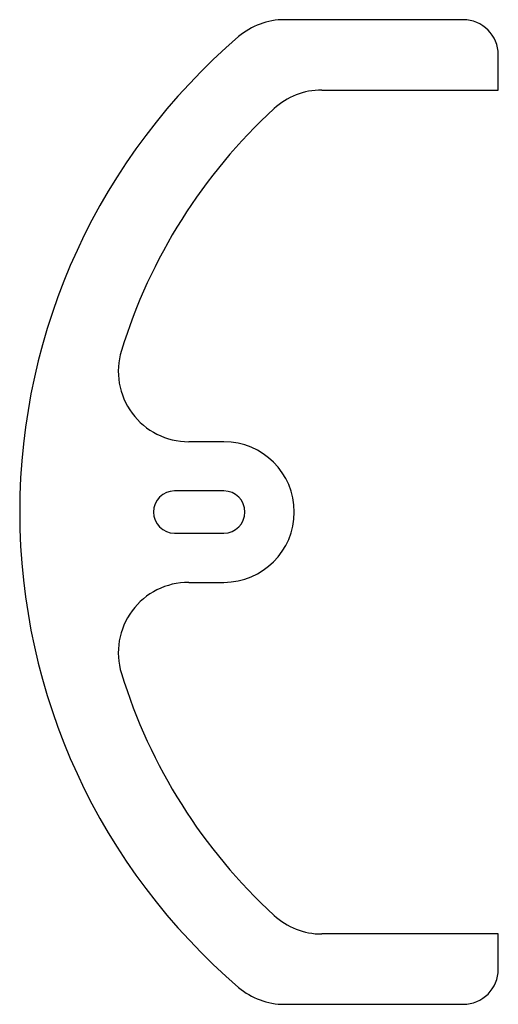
# Model space of a CAD drawing. Extents: x 66 to 134, y 80 to 220.
import ezdxf

# ---------------------------------------------------------------- set-up
doc = ezdxf.new("R2010")
doc.units = 0
doc.layers.get('0').update_dxf_attribs({"linetype": 'CONTINUOUS'})

msp = doc.modelspace()

# ---------------------------------------------------------------- linework, layer by layer
at = {"color": 7, "linetype": 'CONTINUOUS'}
for p, q in [((129.36, 219.55), (103.97, 219.55)), ((134.36, 209.55), (134.36, 214.55)), ((109.27, 209.55), (134.36, 209.55)), ((95.36, 159.55), (90.37, 159.55)), ((95.36, 152.55), (88.36, 152.55)), ((88.36, 146.55), (95.36, 146.55)), ((90.37, 139.55), (95.36, 139.55)), ((134.36, 89.55), (109.27, 89.55)), ((134.36, 84.55), (134.36, 89.55)), ((103.97, 79.55), (129.36, 79.55))]:
    msp.add_line(p, q, dxfattribs=at)
for centre, radius, start, end in [((103.97, 209.55), 10, 90, 130.5804), ((129.36, 214.55), 5, 0, 90), ((155.36, 149.55), 89, 130.5804, 229.4196), ((109.27, 199.55), 10, 90, 132.6679), ((155.36, 149.55), 78, 132.6679, 162.8954), ((90.37, 169.55), 10, 162.8954, 270), ((95.36, 149.55), 10, 270, 90), ((88.36, 149.55), 3, 90, 270), ((95.36, 149.55), 3, 270, 90), ((90.37, 129.55), 10, 90, 197.1046), ((155.36, 149.55), 78, 197.1046, 227.3321), ((109.27, 99.55), 10, 227.3321, 270), ((129.36, 84.55), 5, 270, 0), ((103.97, 89.55), 10, 229.4196, 270)]:
    msp.add_arc(centre, radius, start, end, dxfattribs=at)

doc.saveas('drawing.dxf')
